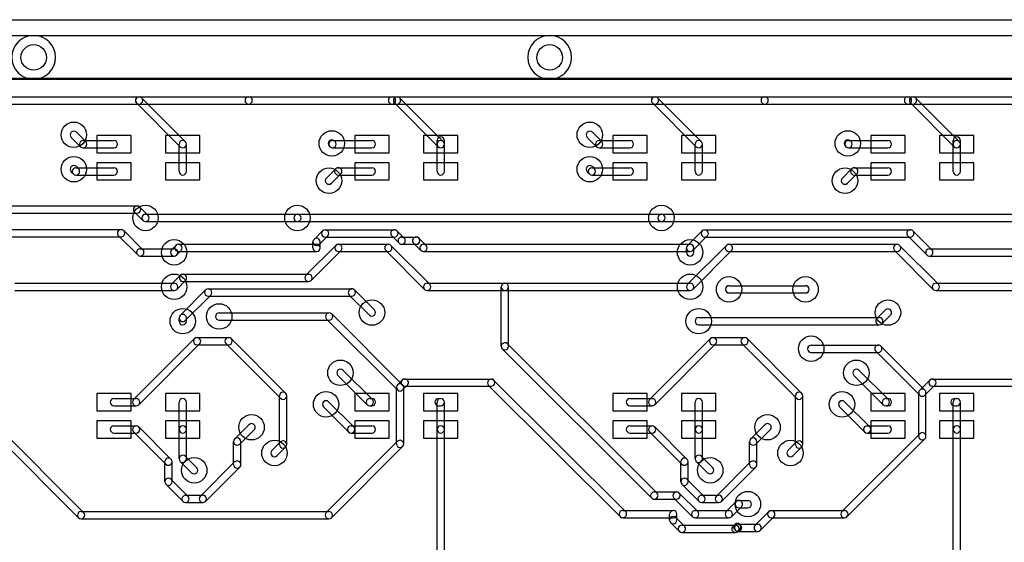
# Model space of a CAD drawing. Extents: x 67 to 209, y -168 to -95.
# Tile 11 of 13: x 141 to 175, y -113 to -95. Entities that reach past the tile are written whole.
import ezdxf

# ---------------------------------------------------------------- set-up
doc = ezdxf.new("R2010")
doc.units = 0
doc.header["$MEASUREMENT"] = 0
doc.layers.add('BLACK', color=250, linetype='CONTINUOUS')

msp = doc.modelspace()

# ---------------------------------------------------------------- linework, layer by layer
at = {"layer": 'BLACK'}
for p, q in [((67.685, -95.185), (209.315, -95.185)), ((67.685, -95.185), (209.315, -95.185)), ((123, -95.738), (141, -95.738)), ((141, -95.738), (159, -95.738)), ((159, -95.738), (177, -95.738)), ((123, -97.262), (141, -97.262)), ((144.675, -97.238), (135.675, -97.238)), ((144.675, -97.238), (135.675, -97.238)), ((141, -97.262), (159, -97.262)), ((148.5, -97.238), (144.675, -97.238)), ((148.5, -97.238), (144.675, -97.238)), ((153.5, -97.238), (148.5, -97.238)), ((153.5, -97.238), (148.5, -97.238)), ((153.675, -97.238), (153.5, -97.238)), ((153.675, -97.238), (153.5, -97.238)), ((162.675, -97.238), (153.675, -97.238)), ((162.675, -97.238), (153.675, -97.238)), ((159, -97.262), (177, -97.262)), ((166.5, -97.238), (162.675, -97.238)), ((166.5, -97.238), (162.675, -97.238)), ((171.5, -97.238), (166.5, -97.238)), ((171.5, -97.238), (166.5, -97.238)), ((171.675, -97.238), (171.5, -97.238)), ((171.675, -97.238), (171.5, -97.238)), ((180.675, -97.238), (171.675, -97.238)), ((180.675, -97.238), (171.675, -97.238)), ((135.675, -97.873), (144.675, -97.873)), ((135.675, -97.873), (144.675, -97.873)), ((144.675, -97.873), (148.5, -97.873)), ((148.5, -97.873), (153.5, -97.873)), ((148.5, -97.873), (153.5, -97.873)), ((153.5, -97.873), (153.675, -97.873)), ((153.5, -97.873), (153.675, -97.873)), ((153.5, -97.873), (153.675, -97.873)), ((153.675, -97.873), (162.675, -97.873)), ((153.675, -97.873), (162.675, -97.873)), ((162.675, -97.873), (166.5, -97.873)), ((166.5, -97.873), (171.5, -97.873)), ((166.5, -97.873), (171.5, -97.873)), ((171.5, -97.873), (171.675, -97.873)), ((171.5, -97.873), (171.675, -97.873)), ((171.5, -97.873), (171.675, -97.873)), ((171.675, -97.873), (180.675, -97.873)), ((171.675, -97.873), (180.675, -97.873)), ((135.675, -98.127), (144.675, -98.127)), ((135.675, -98.127), (144.675, -98.127)), ((144.585, -98.0898), (146.11, -99.6148)), ((144.675, -98.127), (148.5, -98.127)), ((144.765, -97.9102), (146.29, -99.4352)), ((148.5, -98.127), (153.5, -98.127)), ((148.5, -98.127), (153.5, -98.127)), ((153.5, -98.127), (153.675, -98.127)), ((153.5, -98.127), (153.675, -98.127)), ((153.5, -98.127), (153.675, -98.127)), ((153.585, -98.0898), (155.11, -99.6148)), ((153.675, -98.127), (162.675, -98.127)), ((153.675, -98.127), (162.675, -98.127)), ((153.765, -97.9102), (155.29, -99.4352)), ((162.585, -98.0898), (164.11, -99.6148)), ((162.675, -98.127), (166.5, -98.127)), ((162.765, -97.9102), (164.29, -99.4352)), ((166.5, -98.127), (171.5, -98.127)), ((166.5, -98.127), (171.5, -98.127)), ((171.5, -98.127), (171.675, -98.127)), ((171.5, -98.127), (171.675, -98.127)), ((171.5, -98.127), (171.675, -98.127)), ((171.585, -98.0898), (173.11, -99.6148)), ((171.675, -98.127), (180.675, -98.127)), ((171.675, -98.127), (180.675, -98.127)), ((171.765, -97.9102), (173.29, -99.4352)), ((142.49, -99.1102), (142.815, -99.4352)), ((143.2, -99.225), (143.2, -99.825)), ((144.4, -99.225), (143.2, -99.225)), ((144.4, -99.825), (144.4, -99.225)), ((145.6, -99.225), (145.6, -99.825)), ((146.8, -99.225), (145.6, -99.225)), ((146.8, -99.825), (146.8, -99.225)), ((152.2, -99.225), (152.2, -99.825)), ((153.4, -99.225), (152.2, -99.225)), ((153.4, -99.825), (153.4, -99.225)), ((154.6, -99.225), (154.6, -99.825)), ((155.8, -99.225), (154.6, -99.225)), ((155.8, -99.825), (155.8, -99.225)), ((160.49, -99.1102), (160.815, -99.4352)), ((161.2, -99.225), (161.2, -99.825)), ((162.4, -99.225), (161.2, -99.225)), ((162.4, -99.825), (162.4, -99.225)), ((163.6, -99.225), (163.6, -99.825)), ((164.8, -99.225), (163.6, -99.225)), ((164.8, -99.825), (164.8, -99.225)), ((170.2, -99.225), (170.2, -99.825)), ((171.4, -99.225), (170.2, -99.225)), ((171.4, -99.825), (171.4, -99.225)), ((172.6, -99.225), (172.6, -99.825)), ((173.8, -99.225), (172.6, -99.225)), ((173.8, -99.825), (173.8, -99.225)), ((142.31, -99.2898), (142.635, -99.6148)), ((142.725, -99.398), (143.8, -99.398)), ((146.073, -100.475), (146.073, -99.525)), ((146.073, -100.475), (146.073, -99.525)), ((146.327, -100.475), (146.327, -99.525)), ((146.327, -100.475), (146.327, -99.525)), ((151.31, -99.5898), (151.335, -99.6148)), ((151.425, -99.398), (152.8, -99.398)), ((151.49, -99.4102), (151.515, -99.4352)), ((155.073, -99.525), (155.073, -99.4)), ((155.073, -100.475), (155.073, -99.525)), ((155.073, -100.475), (155.073, -99.525)), ((155.073, -100.475), (155.073, -99.525)), ((155.327, -99.525), (155.327, -99.4)), ((155.327, -100.475), (155.327, -99.525)), ((155.327, -100.475), (155.327, -99.525)), ((155.327, -100.475), (155.327, -99.525)), ((160.31, -99.2898), (160.635, -99.6148)), ((160.725, -99.398), (161.8, -99.398)), ((164.073, -100.475), (164.073, -99.525)), ((164.073, -100.475), (164.073, -99.525)), ((164.327, -100.475), (164.327, -99.525)), ((164.327, -100.475), (164.327, -99.525)), ((169.31, -99.5898), (169.335, -99.6148)), ((169.425, -99.398), (170.8, -99.398)), ((169.49, -99.4102), (169.515, -99.4352)), ((173.073, -99.525), (173.073, -99.4)), ((173.073, -100.475), (173.073, -99.525)), ((173.073, -100.475), (173.073, -99.525)), ((173.073, -100.475), (173.073, -99.525)), ((173.327, -99.525), (173.327, -99.4)), ((173.327, -100.475), (173.327, -99.525)), ((173.327, -100.475), (173.327, -99.525)), ((173.327, -100.475), (173.327, -99.525)), ((142.725, -99.652), (143.8, -99.652)), ((143.2, -99.825), (144.4, -99.825)), ((145.6, -99.825), (146.8, -99.825)), ((151.425, -99.652), (152.8, -99.652)), ((152.2, -99.825), (153.4, -99.825)), ((154.6, -99.825), (155.8, -99.825)), ((160.725, -99.652), (161.8, -99.652)), ((161.2, -99.825), (162.4, -99.825)), ((163.6, -99.825), (164.8, -99.825)), ((169.425, -99.652), (170.8, -99.652)), ((170.2, -99.825), (171.4, -99.825)), ((172.6, -99.825), (173.8, -99.825)), ((143.2, -100.175), (143.2, -100.775)), ((144.4, -100.175), (143.2, -100.175)), ((144.4, -100.775), (144.4, -100.175)), ((145.6, -100.175), (145.6, -100.775)), ((146.8, -100.175), (145.6, -100.175)), ((146.8, -100.775), (146.8, -100.175)), ((152.2, -100.175), (152.2, -100.775)), ((153.4, -100.175), (152.2, -100.175)), ((153.4, -100.775), (153.4, -100.175)), ((154.6, -100.175), (154.6, -100.775)), ((155.8, -100.175), (154.6, -100.175)), ((155.8, -100.775), (155.8, -100.175)), ((161.2, -100.175), (161.2, -100.775)), ((162.4, -100.175), (161.2, -100.175)), ((162.4, -100.775), (162.4, -100.175)), ((163.6, -100.175), (163.6, -100.775)), ((164.8, -100.175), (163.6, -100.175)), ((164.8, -100.775), (164.8, -100.175)), ((170.2, -100.175), (170.2, -100.775)), ((171.4, -100.175), (170.2, -100.175)), ((171.4, -100.775), (171.4, -100.175)), ((172.6, -100.175), (172.6, -100.775)), ((173.8, -100.175), (172.6, -100.175)), ((173.8, -100.775), (173.8, -100.175)), ((142.31, -100.49), (142.385, -100.565)), ((142.475, -100.348), (143.8, -100.348)), ((142.475, -100.602), (143.8, -100.602)), ((142.49, -100.31), (142.565, -100.385)), ((151.21, -100.71), (151.535, -100.385)), ((151.39, -100.89), (151.715, -100.565)), ((151.625, -100.348), (152.8, -100.348)), ((151.625, -100.602), (152.8, -100.602)), ((160.31, -100.49), (160.385, -100.565)), ((160.475, -100.348), (161.8, -100.348)), ((160.475, -100.602), (161.8, -100.602)), ((160.49, -100.31), (160.565, -100.385)), ((169.21, -100.71), (169.535, -100.385)), ((169.39, -100.89), (169.715, -100.565)), ((169.625, -100.348), (170.8, -100.348)), ((169.625, -100.602), (170.8, -100.602)), ((143.2, -100.775), (144.4, -100.775)), ((145.6, -100.775), (146.8, -100.775)), ((152.2, -100.775), (153.4, -100.775)), ((154.6, -100.775), (155.8, -100.775)), ((161.2, -100.775), (162.4, -100.775)), ((163.6, -100.775), (164.8, -100.775)), ((170.2, -100.775), (171.4, -100.775)), ((172.6, -100.775), (173.8, -100.775)), ((127.194, -101.679), (144.606, -101.679)), ((127.194, -101.933), (144.606, -101.933)), ((144.81, -102.19), (144.516, -101.896)), ((144.99, -102.01), (144.696, -101.716)), ((144.9, -101.973), (150.2, -101.973)), ((150.2, -101.973), (162.9, -101.973)), ((162.9, -101.973), (180.9, -101.973)), ((144.9, -102.227), (150.2, -102.227)), ((150.2, -102.227), (162.9, -102.227)), ((162.9, -102.227), (180.9, -102.227)), ((131.103, -102.505), (144.051, -102.505)), ((144.809, -103.21), (144.141, -102.542)), ((151.078, -102.548), (150.78, -102.846)), ((151.168, -102.511), (153.582, -102.511)), ((153.926, -102.802), (153.672, -102.548)), ((164.318, -102.548), (163.81, -103.056)), ((164.408, -102.511), (171.582, -102.511)), ((172.335, -103.21), (171.672, -102.548)), ((131.103, -102.759), (144.051, -102.759)), ((144.629, -103.39), (143.961, -102.722)), ((146.054, -103.019), (150.87, -103.019)), ((150.743, -103.146), (150.743, -102.936)), ((151.258, -102.728), (150.96, -103.026)), ((150.997, -103.146), (150.997, -102.936)), ((151.168, -102.765), (153.582, -102.765)), ((151.632, -103.019), (153.372, -103.019)), ((153.746, -102.982), (153.492, -102.728)), ((153.836, -102.765), (154.343, -102.765)), ((153.836, -103.019), (154.343, -103.019)), ((154.507, -103.236), (154.253, -102.982)), ((154.687, -103.056), (154.433, -102.802)), ((154.597, -103.019), (163.9, -103.019)), ((164.498, -102.728), (163.99, -103.236)), ((164.408, -102.765), (171.582, -102.765)), ((165.254, -103.019), (171.118, -103.019)), ((172.155, -103.39), (171.492, -102.728)), ((144.719, -103.173), (145.9, -103.173)), ((145.964, -103.056), (145.81, -103.21)), ((146.144, -103.236), (145.99, -103.39)), ((146.054, -103.273), (150.87, -103.273)), ((150.497, -104.101), (151.542, -103.056)), ((150.677, -104.281), (151.722, -103.236)), ((151.632, -103.273), (153.372, -103.273)), ((153.282, -103.236), (154.636, -104.59)), ((153.462, -103.056), (154.816, -104.41)), ((154.597, -103.273), (163.9, -103.273)), ((163.773, -103.3), (163.773, -103.146)), ((163.81, -104.41), (165.164, -103.056)), ((163.99, -104.59), (165.344, -103.236)), ((164.027, -103.3), (164.027, -103.146)), ((165.254, -103.273), (171.118, -103.273)), ((171.028, -103.236), (172.382, -104.59)), ((171.208, -103.056), (172.562, -104.41)), ((172.245, -103.173), (181.9, -103.173)), ((144.719, -103.427), (145.9, -103.427)), ((172.245, -103.427), (181.9, -103.427)), ((146.209, -104.064), (150.587, -104.064)), ((140.341, -104.373), (145.9, -104.373)), ((145.81, -104.41), (146.119, -104.101)), ((145.99, -104.59), (146.299, -104.281)), ((146.209, -104.318), (150.587, -104.318)), ((154.726, -104.373), (157.44, -104.373)), ((157.44, -104.373), (163.9, -104.373)), ((172.472, -104.373), (181.9, -104.373)), ((140.341, -104.627), (145.9, -104.627)), ((146.999, -104.61), (146.11, -105.499)), ((147.089, -104.573), (152.1, -104.573)), ((152.89, -105.31), (152.19, -104.61)), ((154.726, -104.627), (157.44, -104.627)), ((157.313, -106.575), (157.313, -104.5)), ((157.44, -104.627), (163.9, -104.627)), ((157.567, -106.575), (157.567, -104.5)), ((165.259, -104.463), (167.926, -104.463)), ((165.259, -104.717), (167.926, -104.717)), ((172.472, -104.627), (181.9, -104.627)), ((147.179, -104.79), (146.29, -105.679)), ((147.089, -104.827), (152.1, -104.827)), ((152.71, -105.49), (152.01, -104.79)), ((147.472, -105.409), (151.308, -105.409)), ((151.398, -105.446), (153.871, -107.92)), ((170.41, -105.61), (170.71, -105.31)), ((146.073, -105.7), (146.073, -105.589)), ((146.327, -105.7), (146.327, -105.589)), ((147.472, -105.663), (151.308, -105.663)), ((151.218, -105.626), (153.691, -108.1)), ((164.2, -105.573), (170.5, -105.573)), ((170.59, -105.79), (170.89, -105.49)), ((164.2, -105.827), (170.5, -105.827)), ((144.485, -108.435), (146.61, -106.31)), ((146.7, -106.273), (147.8, -106.273)), ((147.89, -106.31), (149.79, -108.21)), ((162.485, -108.435), (164.61, -106.31)), ((164.7, -106.273), (165.8, -106.273)), ((165.89, -106.31), (167.79, -108.21)), ((136.773, -106.764), (142.563, -112.554)), ((136.953, -106.584), (142.743, -112.374)), ((144.665, -108.615), (146.79, -106.49)), ((146.7, -106.527), (147.8, -106.527)), ((147.71, -106.49), (149.61, -108.39)), ((157.346, -106.669), (162.565, -111.87)), ((157.525, -106.489), (162.744, -111.69)), ((162.665, -108.615), (164.79, -106.49)), ((164.7, -106.527), (165.8, -106.527)), ((165.71, -106.49), (167.61, -108.39)), ((168.123, -106.533), (170.466, -106.533)), ((168.123, -106.787), (170.466, -106.787)), ((171.91, -108.284), (170.376, -106.75)), ((172.09, -108.104), (170.556, -106.57)), ((151.79, -107.41), (152.815, -108.435)), ((169.79, -107.41), (170.815, -108.435)), ((151.61, -107.59), (152.635, -108.615)), ((153.691, -107.92), (153.857, -107.754)), ((153.947, -107.717), (156.96, -107.717)), ((157.046, -107.758), (161.642, -112.338)), ((169.61, -107.59), (170.635, -108.615)), ((171.91, -108.104), (172.261, -107.754)), ((172.351, -107.717), (175.412, -107.717)), ((153.654, -109.981), (153.654, -108.01)), ((153.871, -108.1), (154.037, -107.934)), ((153.908, -109.981), (153.908, -108.01)), ((153.947, -107.971), (156.96, -107.971)), ((156.867, -107.938), (161.463, -112.518)), ((171.873, -109.714), (171.873, -108.194)), ((172.09, -108.284), (172.441, -107.934)), ((172.127, -109.714), (172.127, -108.194)), ((172.351, -107.971), (175.412, -107.971)), ((143.2, -108.225), (143.2, -108.825)), ((144.4, -108.225), (143.2, -108.225)), ((143.8, -108.398), (144.575, -108.398)), ((144.4, -108.825), (144.4, -108.225)), ((145.6, -108.225), (145.6, -108.825)), ((146.8, -108.225), (145.6, -108.225)), ((146.073, -109.475), (146.073, -108.525)), ((146.327, -109.475), (146.327, -108.525)), ((146.8, -108.825), (146.8, -108.225)), ((149.573, -110), (149.573, -108.3)), ((149.827, -110), (149.827, -108.3)), ((151.29, -108.51), (152.165, -109.385)), ((152.2, -108.225), (152.2, -108.825)), ((153.4, -108.225), (152.2, -108.225)), ((152.725, -108.398), (152.8, -108.398)), ((153.4, -108.825), (153.4, -108.225)), ((154.6, -108.225), (154.6, -108.825)), ((155.8, -108.225), (154.6, -108.225)), ((155.073, -109.475), (155.073, -108.525)), ((155.125, -108.398), (155.2, -108.398)), ((155.327, -109.475), (155.327, -108.525)), ((155.8, -108.825), (155.8, -108.225)), ((161.2, -108.225), (161.2, -108.825)), ((162.4, -108.225), (161.2, -108.225)), ((161.8, -108.398), (162.575, -108.398)), ((162.4, -108.825), (162.4, -108.225)), ((163.6, -108.225), (163.6, -108.825)), ((164.8, -108.225), (163.6, -108.225)), ((164.073, -109.475), (164.073, -108.525)), ((164.327, -109.475), (164.327, -108.525)), ((164.8, -108.825), (164.8, -108.225)), ((167.573, -110), (167.573, -108.3)), ((167.827, -110), (167.827, -108.3)), ((169.29, -108.51), (170.165, -109.385)), ((170.2, -108.225), (170.2, -108.825)), ((171.4, -108.225), (170.2, -108.225)), ((170.725, -108.398), (170.8, -108.398)), ((171.4, -108.825), (171.4, -108.225)), ((172.6, -108.225), (172.6, -108.825)), ((173.8, -108.225), (172.6, -108.225)), ((173.073, -109.475), (173.073, -108.525)), ((173.125, -108.398), (173.2, -108.398)), ((173.327, -109.475), (173.327, -108.525)), ((173.8, -108.825), (173.8, -108.225)), ((143.2, -108.825), (144.4, -108.825)), ((143.8, -108.652), (144.575, -108.652)), ((145.6, -108.825), (146.8, -108.825)), ((151.11, -108.69), (151.985, -109.565)), ((152.2, -108.825), (153.4, -108.825)), ((152.725, -108.652), (152.8, -108.652)), ((154.6, -108.825), (155.8, -108.825)), ((155.125, -108.652), (155.2, -108.652)), ((161.2, -108.825), (162.4, -108.825)), ((161.8, -108.652), (162.575, -108.652)), ((163.6, -108.825), (164.8, -108.825)), ((169.11, -108.69), (169.985, -109.565)), ((170.2, -108.825), (171.4, -108.825)), ((170.725, -108.652), (170.8, -108.652)), ((172.6, -108.825), (173.8, -108.825)), ((173.125, -108.652), (173.2, -108.652)), ((143.2, -109.175), (143.2, -109.775)), ((144.4, -109.175), (143.2, -109.175)), ((144.4, -109.775), (144.4, -109.175)), ((145.6, -109.175), (145.6, -109.775)), ((146.8, -109.175), (145.6, -109.175)), ((146.8, -109.775), (146.8, -109.175)), ((152.2, -109.175), (152.2, -109.775)), ((153.4, -109.175), (152.2, -109.175)), ((153.4, -109.775), (153.4, -109.175)), ((154.6, -109.175), (154.6, -109.775)), ((155.8, -109.175), (154.6, -109.175)), ((155.8, -109.775), (155.8, -109.175)), ((161.2, -109.175), (161.2, -109.775)), ((162.4, -109.175), (161.2, -109.175)), ((162.4, -109.775), (162.4, -109.175)), ((163.6, -109.175), (163.6, -109.775)), ((164.8, -109.175), (163.6, -109.175)), ((164.8, -109.775), (164.8, -109.175)), ((170.2, -109.175), (170.2, -109.775)), ((171.4, -109.175), (170.2, -109.175)), ((171.4, -109.775), (171.4, -109.175)), ((172.6, -109.175), (172.6, -109.775)), ((173.8, -109.175), (172.6, -109.175)), ((173.8, -109.775), (173.8, -109.175)), ((143.8, -109.348), (144.575, -109.348)), ((144.485, -109.565), (145.61, -110.69)), ((144.665, -109.385), (145.79, -110.51)), ((146.073, -110.5), (146.073, -109.475)), ((146.327, -110.5), (146.327, -109.475)), ((148.01, -109.81), (148.51, -109.31)), ((148.19, -109.99), (148.69, -109.49)), ((152.075, -109.348), (152.8, -109.348)), ((155.073, -117.525), (155.073, -109.475)), ((155.327, -117.525), (155.327, -109.475)), ((161.8, -109.348), (162.575, -109.348)), ((162.485, -109.565), (163.61, -110.69)), ((162.665, -109.385), (163.79, -110.51)), ((164.073, -110.5), (164.073, -109.475)), ((164.327, -110.5), (164.327, -109.475)), ((166.01, -109.81), (166.51, -109.31)), ((166.19, -109.99), (166.69, -109.49)), ((170.075, -109.348), (170.8, -109.348)), ((173.073, -117.525), (173.073, -109.475)), ((173.327, -117.525), (173.327, -109.475)), ((143.2, -109.775), (144.4, -109.775)), ((143.8, -109.602), (144.575, -109.602)), ((145.6, -109.775), (146.8, -109.775)), ((147.973, -110.7), (147.973, -109.9)), ((148.227, -110.7), (148.227, -109.9)), ((149.61, -109.91), (149.31, -110.21)), ((151.208, -112.374), (153.691, -109.891)), ((152.075, -109.602), (152.8, -109.602)), ((152.2, -109.775), (153.4, -109.775)), ((154.6, -109.775), (155.8, -109.775)), ((161.2, -109.775), (162.4, -109.775)), ((161.8, -109.602), (162.575, -109.602)), ((163.6, -109.775), (164.8, -109.775)), ((165.973, -110.7), (165.973, -109.9)), ((166.227, -110.7), (166.227, -109.9)), ((167.61, -109.91), (167.31, -110.21)), ((169.192, -112.342), (171.91, -109.624)), ((169.372, -112.522), (172.09, -109.804)), ((170.075, -109.602), (170.8, -109.602)), ((170.2, -109.775), (171.4, -109.775)), ((172.6, -109.775), (173.8, -109.775)), ((149.79, -110.09), (149.49, -110.39)), ((151.388, -112.554), (153.871, -110.071)), ((167.79, -110.09), (167.49, -110.39)), ((145.573, -111.3), (145.573, -110.6)), ((145.827, -111.3), (145.827, -110.6)), ((146.11, -110.59), (146.51, -110.99)), ((146.29, -110.41), (146.69, -110.81)), ((163.573, -111.3), (163.573, -110.6)), ((163.827, -111.3), (163.827, -110.6)), ((164.11, -110.59), (164.51, -110.99)), ((164.29, -110.41), (164.69, -110.81)), ((146.81, -111.81), (148.01, -110.61)), ((146.99, -111.99), (148.19, -110.79)), ((164.81, -111.81), (166.01, -110.61)), ((164.99, -111.99), (166.19, -110.79)), ((145.79, -111.21), (146.39, -111.81)), ((163.79, -111.21), (164.39, -111.81)), ((145.61, -111.39), (146.21, -111.99)), ((163.61, -111.39), (164.21, -111.99)), ((146.3, -111.773), (146.9, -111.773)), ((162.65, -111.657), (163.426, -111.657)), ((162.65, -111.911), (163.426, -111.911)), ((163.336, -111.874), (163.984, -112.522)), ((163.516, -111.694), (164.164, -112.342)), ((164.3, -111.773), (164.9, -111.773)), ((165.599, -111.954), (165.914, -111.954)), ((146.3, -112.027), (146.9, -112.027)), ((161.549, -112.305), (163.312, -112.305)), ((164.074, -112.305), (165.248, -112.305)), ((164.3, -112.027), (164.9, -112.027)), ((165.158, -112.342), (165.509, -111.991)), ((165.338, -112.522), (165.689, -112.171)), ((165.599, -112.208), (165.914, -112.208)), ((166.731, -112.305), (169.282, -112.305)), ((142.653, -112.337), (151.298, -112.337)), ((142.653, -112.591), (151.298, -112.591)), ((161.549, -112.559), (163.312, -112.559)), ((163.185, -112.643), (163.185, -112.432)), ((163.402, -112.553), (163.7, -112.85)), ((163.439, -112.643), (163.439, -112.432)), ((164.074, -112.559), (165.248, -112.559)), ((166.166, -112.817), (166.641, -112.342)), ((166.346, -112.997), (166.821, -112.522)), ((166.731, -112.559), (169.282, -112.559)), ((163.222, -112.733), (163.52, -113.03)), ((163.61, -112.813), (165.482, -112.813)), ((165.393, -112.849), (165.455, -112.788)), ((165.454, -112.969), (165.482, -112.997)), ((165.571, -113.031), (165.633, -112.97)), ((165.572, -112.78), (166.256, -112.78)), ((165.634, -112.789), (165.662, -112.817)), ((163.61, -113.067), (165.482, -113.067)), ((165.572, -113.034), (166.256, -113.034))]:
    msp.add_line(p, q, dxfattribs=at)
for centre in [(141, -96.5), (159, -96.5), (142.4, -99.2), (160.4, -99.2), (151.4, -99.5), (169.4, -99.5), (142.4, -100.4), (160.4, -100.4), (151.3, -100.8), (169.3, -100.8), (144.9, -102.1), (150.2, -102.1), (162.9, -102.1), (145.9, -103.3), (163.9, -103.3), (145.9, -104.5), (163.9, -104.5), (165.259, -104.59), (167.926, -104.59), (147.472, -105.536), (152.8, -105.4), (170.8, -105.4), (146.2, -105.7), (164.2, -105.7), (168.123, -106.66), (151.7, -107.5), (169.7, -107.5), (151.2, -108.6), (169.2, -108.6), (148.6, -109.4), (166.6, -109.4), (149.4, -110.3), (167.4, -110.3), (146.6, -110.9), (164.6, -110.9), (165.914, -112.081)]:
    msp.add_circle(centre, 0.4445, dxfattribs=at)
for centre, radius, start, end in [((141, -96.5), 0.762, 90, 270), ((141, -96.5), 0.762, 270, 450), ((159, -96.5), 0.762, 90, 270), ((159, -96.5), 0.762, 270, 450), ((144.675, -98), 0.127, 45, 225), ((144.675, -98), 0.127, 90, 270), ((144.675, -98), 0.127, 270, 450), ((144.675, -98), 0.127, 270, 450), ((148.5, -98), 0.127, 90, 270), ((148.5, -98), 0.127, 90, 270), ((148.5, -98), 0.127, 270, 450), ((153.5, -98), 0.127, 90, 270), ((153.5, -98), 0.127, 90, 270), ((153.5, -98), 0.127, 90, 270), ((153.5, -98), 0.127, 270, 450), ((153.5, -98), 0.127, 270, 450), ((153.675, -98), 0.127, 90, 270), ((153.675, -98), 0.127, 90, 270), ((153.675, -98), 0.127, 45, 225), ((153.675, -98), 0.127, 270, 450), ((153.675, -98), 0.127, 270, 450), ((153.675, -98), 0.127, 270, 450), ((162.675, -98), 0.127, 45, 225), ((162.675, -98), 0.127, 90, 270), ((162.675, -98), 0.127, 270, 450), ((162.675, -98), 0.127, 270, 450), ((166.5, -98), 0.127, 90, 270), ((166.5, -98), 0.127, 90, 270), ((166.5, -98), 0.127, 270, 450), ((171.5, -98), 0.127, 90, 270), ((171.5, -98), 0.127, 90, 270), ((171.5, -98), 0.127, 90, 270), ((171.5, -98), 0.127, 270, 450), ((171.5, -98), 0.127, 270, 450), ((171.675, -98), 0.127, 90, 270), ((171.675, -98), 0.127, 90, 270), ((171.675, -98), 0.127, 45, 225), ((171.675, -98), 0.127, 270, 450), ((171.675, -98), 0.127, 270, 450), ((171.675, -98), 0.127, 270, 450), ((142.4, -99.2), 0.127, 45, 225), ((160.4, -99.2), 0.127, 45, 225), ((142.725, -99.525), 0.127, 90, 270), ((142.725, -99.525), 0.127, 225, 405), ((143.8, -99.525), 0.127, 270, 450), ((146.2, -99.525), 0.127, 360, 540), ((146.2, -99.525), 0.127, 360, 540), ((146.2, -99.525), 0.127, 225, 405), ((151.4, -99.5), 0.127, 45, 225), ((151.425, -99.525), 0.127, 90, 270), ((151.425, -99.525), 0.127, 225, 405), ((152.8, -99.525), 0.127, 270, 450), ((155.2, -99.4), 0.127, 360, 540), ((155.2, -99.525), 0.127, 360, 540), ((155.2, -99.525), 0.127, 360, 540), ((155.2, -99.525), 0.127, 360, 540), ((155.2, -99.525), 0.127, 180, 360), ((155.2, -99.525), 0.127, 225, 405), ((160.725, -99.525), 0.127, 90, 270), ((160.725, -99.525), 0.127, 225, 405), ((161.8, -99.525), 0.127, 270, 450), ((164.2, -99.525), 0.127, 360, 540), ((164.2, -99.525), 0.127, 360, 540), ((164.2, -99.525), 0.127, 225, 405), ((169.4, -99.5), 0.127, 45, 225), ((169.425, -99.525), 0.127, 90, 270), ((169.425, -99.525), 0.127, 225, 405), ((170.8, -99.525), 0.127, 270, 450), ((173.2, -99.4), 0.127, 360, 540), ((173.2, -99.525), 0.127, 360, 540), ((173.2, -99.525), 0.127, 360, 540), ((173.2, -99.525), 0.127, 360, 540), ((173.2, -99.525), 0.127, 180, 360), ((173.2, -99.525), 0.127, 225, 405), ((142.4, -100.4), 0.127, 45, 225), ((160.4, -100.4), 0.127, 45, 225), ((142.475, -100.475), 0.127, 90, 270), ((142.475, -100.475), 0.127, 225, 405), ((143.8, -100.475), 0.127, 270, 450), ((146.2, -100.475), 0.127, 180, 360), ((146.2, -100.475), 0.127, 180, 360), ((151.625, -100.475), 0.127, 90, 270), ((151.625, -100.475), 0.127, 315, 495), ((152.8, -100.475), 0.127, 270, 450), ((155.2, -100.475), 0.127, 180, 360), ((155.2, -100.475), 0.127, 180, 360), ((155.2, -100.475), 0.127, 180, 360), ((160.475, -100.475), 0.127, 90, 270), ((160.475, -100.475), 0.127, 225, 405), ((161.8, -100.475), 0.127, 270, 450), ((164.2, -100.475), 0.127, 180, 360), ((164.2, -100.475), 0.127, 180, 360), ((169.625, -100.475), 0.127, 90, 270), ((169.625, -100.475), 0.127, 315, 495), ((170.8, -100.475), 0.127, 270, 450), ((173.2, -100.475), 0.127, 180, 360), ((173.2, -100.475), 0.127, 180, 360), ((173.2, -100.475), 0.127, 180, 360), ((151.3, -100.8), 0.127, 135, 315), ((169.3, -100.8), 0.127, 135, 315), ((144.606, -101.806), 0.127, 405, 585), ((144.606, -101.806), 0.127, 270, 450), ((144.9, -102.1), 0.127, 90, 270), ((144.9, -102.1), 0.127, 225, 405), ((150.2, -102.1), 0.127, 90, 270), ((150.2, -102.1), 0.127, 270, 450), ((162.9, -102.1), 0.127, 90, 270), ((162.9, -102.1), 0.127, 270, 450), ((144.051, -102.632), 0.127, 405, 585), ((144.051, -102.632), 0.127, 270, 450), ((151.168, -102.638), 0.127, 90, 270), ((151.168, -102.638), 0.127, -45, 135), ((153.582, -102.638), 0.127, 405, 585), ((153.582, -102.638), 0.127, 270, 450), ((164.408, -102.638), 0.127, 90, 270), ((164.408, -102.638), 0.127, -45, 135), ((171.582, -102.638), 0.127, 405, 585), ((171.582, -102.638), 0.127, 270, 450), ((146.054, -103.146), 0.127, 90, 270), ((146.054, -103.146), 0.127, -45, 135), ((150.87, -102.936), 0.127, 360, 540), ((150.87, -102.936), 0.127, 135, 315), ((150.87, -103.146), 0.127, 270, 450), ((151.632, -103.146), 0.127, 90, 270), ((151.632, -103.146), 0.127, 315, 495), ((153.372, -103.146), 0.127, 45, 225), ((153.372, -103.146), 0.127, 270, 450), ((153.836, -102.892), 0.127, 90, 270), ((153.836, -102.892), 0.127, 225, 405), ((154.343, -102.892), 0.127, 405, 585), ((154.343, -102.892), 0.127, 270, 450), ((154.597, -103.146), 0.127, 90, 270), ((163.9, -103.146), 0.127, 360, 540), ((163.9, -103.146), 0.127, 270, 450), ((165.254, -103.146), 0.127, 90, 270), ((165.254, -103.146), 0.127, 315, 495), ((171.118, -103.146), 0.127, 45, 225), ((171.118, -103.146), 0.127, 270, 450), ((144.719, -103.3), 0.127, 90, 270), ((144.719, -103.3), 0.127, 225, 405), ((145.9, -103.3), 0.127, 135, 315), ((145.9, -103.3), 0.127, 270, 450), ((150.87, -103.146), 0.127, 180, 360), ((154.597, -103.146), 0.127, 225, 405), ((163.9, -103.146), 0.127, 135, 315), ((163.9, -103.3), 0.127, 180, 360), ((172.245, -103.3), 0.127, 90, 270), ((172.245, -103.3), 0.127, 225, 405), ((146.209, -104.191), 0.127, 90, 270), ((146.209, -104.191), 0.127, 315, 495), ((150.587, -104.191), 0.127, 270, 450), ((145.9, -104.5), 0.127, 135, 315), ((145.9, -104.5), 0.127, 270, 450), ((150.587, -104.191), 0.127, 135, 315), ((154.726, -104.5), 0.127, 90, 270), ((154.726, -104.5), 0.127, 225, 405), ((157.44, -104.5), 0.127, 90, 270), ((157.44, -104.5), 0.127, 360, 540), ((157.44, -104.5), 0.127, 270, 450), ((163.9, -104.5), 0.127, 135, 315), ((163.9, -104.5), 0.127, 270, 450), ((172.472, -104.5), 0.127, 90, 270), ((172.472, -104.5), 0.127, 225, 405), ((147.089, -104.7), 0.127, 90, 270), ((147.089, -104.7), 0.127, -45, 135), ((152.1, -104.7), 0.127, 405, 585), ((152.1, -104.7), 0.127, 270, 450), ((165.259, -104.59), 0.127, 90, 270), ((167.926, -104.59), 0.127, 270, 450), ((147.472, -105.536), 0.127, 90, 270), ((151.308, -105.536), 0.127, 45, 225), ((151.308, -105.536), 0.127, 270, 450), ((152.8, -105.4), 0.127, 225, 405), ((170.8, -105.4), 0.127, 315, 495), ((146.2, -105.589), 0.127, 360, 540), ((146.2, -105.589), 0.127, 135, 315), ((146.2, -105.7), 0.127, 180, 360), ((164.2, -105.7), 0.127, 90, 270), ((170.5, -105.7), 0.127, 135, 315), ((170.5, -105.7), 0.127, 270, 450), ((146.7, -106.4), 0.127, 90, 270), ((146.7, -106.4), 0.127, 315, 495), ((147.8, -106.4), 0.127, 45, 225), ((147.8, -106.4), 0.127, 270, 450), ((157.436, -106.579), 0.127, 45.1, 225.1), ((164.7, -106.4), 0.127, 90, 270), ((164.7, -106.4), 0.127, 315, 495), ((165.8, -106.4), 0.127, 45, 225), ((165.8, -106.4), 0.127, 270, 450), ((157.44, -106.575), 0.127, 180, 360), ((168.123, -106.66), 0.127, 90, 270), ((170.466, -106.66), 0.127, 405, 585), ((170.466, -106.66), 0.127, 270, 450), ((151.7, -107.5), 0.127, 45, 225), ((169.7, -107.5), 0.127, 45, 225), ((153.947, -107.844), 0.127, 90, 270), ((153.947, -107.844), 0.127, 315, 495), ((156.956, -107.848), 0.127, 45.1, 225.1), ((156.96, -107.844), 0.127, 270, 450), ((172.351, -107.844), 0.127, 90, 270), ((172.351, -107.844), 0.127, 314.9, 494.9), ((149.7, -108.3), 0.127, 360, 540), ((153.781, -108.01), 0.127, 360, 540), ((153.781, -108.01), 0.127, 135, 315), ((153.781, -108.01), 0.127, 225, 405), ((167.7, -108.3), 0.127, 360, 540), ((172, -108.194), 0.127, 360, 540), ((172, -108.194), 0.127, 134.9, 314.9), ((172, -108.194), 0.127, 225, 405), ((143.8, -108.525), 0.127, 90, 270), ((144.575, -108.525), 0.127, 135, 315), ((144.575, -108.525), 0.127, 270, 450), ((146.2, -108.525), 0.127, 360, 540), ((149.7, -108.3), 0.127, 225, 405), ((151.2, -108.6), 0.127, 45, 225), ((152.725, -108.525), 0.127, 90, 270), ((152.725, -108.525), 0.127, 225, 405), ((152.8, -108.525), 0.127, 270, 450), ((155.125, -108.525), 0.127, 90, 270), ((155.2, -108.525), 0.127, 360, 540), ((155.2, -108.525), 0.127, 270, 450), ((161.8, -108.525), 0.127, 90, 270), ((162.575, -108.525), 0.127, 135, 315), ((162.575, -108.525), 0.127, 270, 450), ((164.2, -108.525), 0.127, 360, 540), ((167.7, -108.3), 0.127, 225, 405), ((169.2, -108.6), 0.127, 45, 225), ((170.725, -108.525), 0.127, 90, 270), ((170.725, -108.525), 0.127, 225, 405), ((170.8, -108.525), 0.127, 270, 450), ((173.125, -108.525), 0.127, 90, 270), ((173.2, -108.525), 0.127, 360, 540), ((173.2, -108.525), 0.127, 270, 450), ((143.8, -109.475), 0.127, 90, 270), ((144.575, -109.475), 0.127, 45, 225), ((144.575, -109.475), 0.127, 270, 450), ((146.2, -109.475), 0.127, 360, 540), ((146.2, -109.475), 0.127, 180, 360), ((148.6, -109.4), 0.127, 315, 495), ((152.075, -109.475), 0.127, 90, 270), ((152.075, -109.475), 0.127, 225, 405), ((152.8, -109.475), 0.127, 270, 450), ((155.2, -109.475), 0.127, 360, 540), ((155.2, -109.475), 0.127, 180, 360), ((161.8, -109.475), 0.127, 90, 270), ((162.575, -109.475), 0.127, 45, 225), ((162.575, -109.475), 0.127, 270, 450), ((164.2, -109.475), 0.127, 360, 540), ((164.2, -109.475), 0.127, 180, 360), ((166.6, -109.4), 0.127, 315, 495), ((170.075, -109.475), 0.127, 90, 270), ((170.075, -109.475), 0.127, 225, 405), ((170.8, -109.475), 0.127, 270, 450), ((173.2, -109.475), 0.127, 360, 540), ((173.2, -109.475), 0.127, 180, 360), ((148.1, -109.9), 0.127, 360, 540), ((148.1, -109.9), 0.127, 135, 315), ((149.7, -110), 0.127, -45, 135), ((153.781, -109.981), 0.127, 315, 495), ((166.1, -109.9), 0.127, 360, 540), ((166.1, -109.9), 0.127, 135, 315), ((167.7, -110), 0.127, -45, 135), ((172, -109.714), 0.127, 180, 360), ((172, -109.714), 0.127, 315, 495), ((149.4, -110.3), 0.127, 135, 315), ((149.7, -110), 0.127, 180, 360), ((153.781, -109.981), 0.127, 180, 360), ((167.4, -110.3), 0.127, 135, 315), ((167.7, -110), 0.127, 180, 360), ((145.7, -110.6), 0.127, 360, 540), ((145.7, -110.6), 0.127, 225, 405), ((146.2, -110.5), 0.127, 45, 225), ((146.2, -110.5), 0.127, 180, 360), ((148.1, -110.7), 0.127, 315, 495), ((163.7, -110.6), 0.127, 360, 540), ((163.7, -110.6), 0.127, 225, 405), ((164.2, -110.5), 0.127, 45, 225), ((164.2, -110.5), 0.127, 180, 360), ((166.1, -110.7), 0.127, 315, 495), ((146.6, -110.9), 0.127, 225, 405), ((148.1, -110.7), 0.127, 180, 360), ((164.6, -110.9), 0.127, 225, 405), ((166.1, -110.7), 0.127, 180, 360), ((145.7, -111.3), 0.127, 45, 225), ((163.7, -111.3), 0.127, 45, 225), ((145.7, -111.3), 0.127, 180, 360), ((163.7, -111.3), 0.127, 180, 360), ((146.3, -111.9), 0.127, 90, 270), ((146.3, -111.9), 0.127, 225, 405), ((146.9, -111.9), 0.127, 135, 315), ((146.9, -111.9), 0.127, 270, 450), ((162.65, -111.784), 0.127, 90, 270), ((162.654, -111.78), 0.127, 225.1, 405.1), ((163.426, -111.784), 0.127, 45, 225), ((163.426, -111.784), 0.127, 270, 450), ((164.3, -111.9), 0.127, 90, 270), ((164.3, -111.9), 0.127, 225, 405), ((164.9, -111.9), 0.127, 135, 315), ((164.9, -111.9), 0.127, 270, 450), ((165.599, -112.081), 0.127, 90, 270), ((165.599, -112.081), 0.127, 315, 495), ((165.914, -112.081), 0.127, 270, 450), ((161.549, -112.432), 0.127, 90, 270), ((163.312, -112.432), 0.127, 360, 540), ((163.312, -112.432), 0.127, 270, 450), ((164.074, -112.432), 0.127, 90, 270), ((165.248, -112.432), 0.127, 270, 450), ((166.731, -112.432), 0.127, 90, 270), ((166.731, -112.432), 0.127, 315, 495), ((169.282, -112.432), 0.127, 270, 450), ((142.653, -112.464), 0.127, 90, 270), ((142.653, -112.464), 0.127, 225, 405), ((151.298, -112.464), 0.127, 135, 315), ((151.298, -112.464), 0.127, 270, 450), ((161.553, -112.428), 0.127, 225.1, 405.1), ((163.312, -112.643), 0.127, 45.1, 225.1), ((163.312, -112.643), 0.127, 180, 360), ((164.074, -112.432), 0.127, 225, 405), ((165.248, -112.432), 0.127, 135, 315), ((169.282, -112.432), 0.127, 135, 315), ((163.61, -112.94), 0.127, 90, 270), ((163.61, -112.94), 0.127, 225.1, 405.1), ((165.482, -112.94), 0.127, 134.5, 314.5), ((165.544, -112.879), 0.127, 45, 225), ((165.572, -112.907), 0.127, 90, 270), ((165.544, -112.879), 0.127, 314.5, 494.5), ((165.482, -112.94), 0.127, 270, 450), ((165.572, -112.907), 0.127, 225, 405), ((166.256, -112.907), 0.127, 135, 315), ((166.256, -112.907), 0.127, 270, 450)]:
    msp.add_arc(centre, radius, start, end, dxfattribs=at)

doc.saveas('drawing.dxf')
